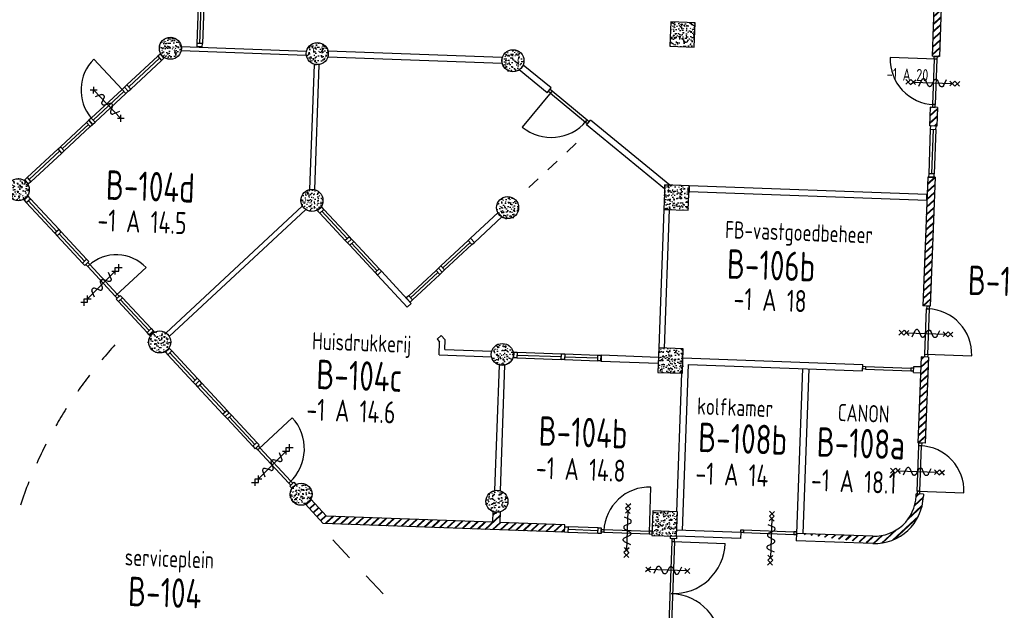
# Model space of a CAD drawing. Header units: millimetres. Extents: x 119024465 to 119292677, y 483022511 to 483148062.
# Tile 105 of 162: x 119176244 to 119196352, y 483064246 to 483076301. Entities that reach past the tile are written whole.
import ezdxf
from ezdxf.enums import TextEntityAlignment as Align

# ---------------------------------------------------------------- set-up
doc = ezdxf.new("R2010")
doc.units = ezdxf.units.MM
doc.header["$LTSCALE"] = 100
doc.layers.get('0').update_dxf_attribs({"linetype": 'CONTINUOUS'})
for name, color, linetype in [('AL22----', 2, 'CONTINUOUS'), ('AL22----_ARC', 8, 'CONTINUOUS'), ('AL28----', 4, 'CONTINUOUS'), ('AL28----_ARC', 8, 'CONTINUOUS'), ('AL32----', 6, 'CONTINUOUS'), ('AL37----', 8, 'CONTINUOUS'), ('BT00----_HOTELNRS', 3, 'CONTINUOUS'), ('BT00----_RUIMTENRS', 7, 'CONTINUOUS'), ('BT00----_TEKST', 1, 'CONTINUOUS')]:
    doc.layers.add(name, color=color, linetype=linetype)
doc.styles.get("Standard").update_dxf_attribs({"font": 'ISOCP.SHX'})
pattern_1 = [(42.91200747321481, (119153097.5669324, 483019764.0029071), (-74.89618102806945, 80.56402464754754), []), (42.91200747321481, (119153098.1134465, 483019778.9929479), (-74.89618102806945, 80.56402464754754), [])]

# ---------------------------------------------------------------- blocks, each defined once
blk = doc.blocks.new('KOLOM')
at = {"layer": 'AL28----', "linetype": 'Continuous'}
for p, q in [((0.5, 0.5), (-0.5, 0.5)), ((-0.5, 0.5), (-0.5, -0.5)), ((0.5, -0.5), (0.5, 0.5)), ((-0.5, -0.5), (0.5, -0.5))]:
    blk.add_line(p, q, dxfattribs=at)
blk = doc.blocks.new('500x500')
at = {"layer": 'AL28----_ARC'}
h = blk.add_hatch(dxfattribs=at)
h.set_pattern_fill('AR-CONC', color=256, style=0)
h.set_pattern_definition([(50, (-33377.53515948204, -58251.91549019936), (182.1846689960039, -15.93908553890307), [19.05, -209.55]), (355, (-33377.53515948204, -58251.91549019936), (-35.24282597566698, 191.05664288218), [15.24, -167.64]), (100.451, (-33362.35315948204, -58253.24374019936), (146.9425016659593, 175.1166878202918), [16.19, -178.09]), (46.18420000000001, (-33377.53515948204, -58201.11549019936), (271.0790408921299, -42.04232793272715), [28.575, -314.325]), (96.6356, (-33354.94525948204, -58204.61899019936), (237.4042344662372, 247.4255558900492), [24.285, -267.135]), (351.1840000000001, (-33377.53515948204, -58201.11549019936), (237.4046058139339, 247.4251178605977), [22.86, -251.46]), (21, (-33352.13515948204, -58213.81549019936), (151.6148798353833, -102.2655185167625), [19.05, -209.55]), (326.0000000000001, (-33352.13515948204, -58213.81549019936), (61.80202834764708, 184.1879661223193), [15.24, -167.64]), (71.4514, (-33339.50065948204, -58222.33759019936), (213.4164907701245, 81.92285771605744), [16.19, -178.09]), (37.50000000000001, (-33377.53515948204, -58251.91549019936), (3.088603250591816, 84.55503887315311), [0, -165.608, 0, -170.18, 0, -168.275]), (7.499999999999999, (-33377.53515948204, -58251.91549019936), (66.81966251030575, 100.1805748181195), [0, -97.028, 0, -161.798, 0, -64.135]), (327.5, (-33434.17715948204, -58251.91549019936), (135.5905951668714, -5.72874399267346), [0, -63.5, 0, -198.12, 0, -262.89]), (317.5, (-33459.57715948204, -58251.91549019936), (148.129181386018, 25.42649103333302), [0, -82.55, 0, -131.572, 0, -186.69])])
h.paths.add_polyline_path([(250, 250), (-250, 250), (-250, -250), (250, -250)])
at = {"layer": 'AL28----', "xscale": 500, "yscale": 500, "zscale": 2600}
blk.add_blockref('KOLOM', (0, 0), dxfattribs=at)
blk = doc.blocks.new('KOLOMO')
blk.add_circle((0, 0), 0.5)
blk = doc.blocks.new('Rond-450')
at = {"layer": 'AL28----_ARC'}
h = blk.add_hatch(dxfattribs=at)
h.set_pattern_fill('AR-CONC', color=256, style=0)
h.set_pattern_definition([(49.99999999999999, (-134328.7081146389, -47911.34816545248), (182.184668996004, -15.93908553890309), [19.05, -209.55]), (355, (-134328.7081146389, -47911.34816545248), (-35.24282597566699, 191.05664288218), [15.24, -167.64]), (100.451, (-134313.5261146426, -47912.67641544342), (146.9425016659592, 175.1166878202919), [16.19, -178.09]), (46.18420000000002, (-134328.7081146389, -47860.54816550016), (271.0790408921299, -42.04232793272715), [28.57499999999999, -314.3249999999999]), (96.63559999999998, (-134306.118214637, -47864.05166548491), (237.4042344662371, 247.4255558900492), [24.28499999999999, -267.1349999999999]), (351.1840000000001, (-134328.7081146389, -47860.54816550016), (237.4046058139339, 247.4251178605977), [22.86, -251.46]), (21, (-134303.3081146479, -47873.24816548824), (151.6148798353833, -102.2655185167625), [19.05, -209.55]), (326.0000000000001, (-134303.3081146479, -47873.24816548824), (61.80202834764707, 184.1879661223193), [15.24, -167.64]), (71.4514, (-134290.6736146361, -47881.77026546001), (213.4164907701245, 81.92285771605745), [16.19, -178.09]), (37.50000000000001, (-134328.7081146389, -47911.34816545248), (3.088603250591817, 84.55503887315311), [0, -165.608, 0, -170.18, 0, -168.275]), (7.499999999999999, (-134328.7081146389, -47911.34816545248), (66.81966251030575, 100.1805748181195), [0, -97.02799999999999, 0, -161.798, 0, -64.135]), (327.5, (-134385.3501146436, -47911.34816545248), (135.5905951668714, -5.728743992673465), [0, -63.5, 0, -198.12, 0, -262.89]), (317.5, (-134410.7501146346, -47911.34816545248), (148.129181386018, 25.42649103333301), [0, -82.55, 0, -131.572, 0, -186.69])])
edge = h.paths.add_edge_path()
edge.add_ellipse((0, 0), major_axis=(-159.0990257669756, 159.0990257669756), ratio=0.9999999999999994, start_angle=0, end_angle=360)
at = {"layer": 'AL28----', "xscale": 450.0000000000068, "yscale": 450.0000000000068, "rotation": 359.8349999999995}
blk.add_blockref('KOLOMO', (0, 0), dxfattribs=at)
blk = doc.blocks.new('114-31d')
at = {"color": 0, "linetype": 'Continuous'}
for p, q in [((-49.99999994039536, 550.0000000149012), (50.00000011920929, 450.0000000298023)), ((50.00000005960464, 550.0000000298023), (-49.99999988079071, 450.0000000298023)), ((-49.99999988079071, 450), (50.00000017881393, 350)), ((50.00000017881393, 450.0000000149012), (-49.99999988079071, 350)), ((-75.22076374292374, 278.9749931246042), (52.90113961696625, 224.7435648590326)), ((5.960464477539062e-08, 400.0000000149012), (5.960464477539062e-08, -399.9999999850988)), ((-53.78419476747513, 99.46940441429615), (53.34266722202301, 150.8047561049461)), ((-53.34266710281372, 25.53059563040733), (53.34266722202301, -25.53059560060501)), ((-53.34266710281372, -150.2564351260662), (52.90113961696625, -99.4694043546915)), ((-53.78419470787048, -224.195243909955), (74.77923625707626, -278.9116318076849)), ((-49.99999988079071, -349.9999998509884), (50.00000023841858, -449.9999998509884)), ((50.00000023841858, -349.9999998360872), (-49.99999982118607, -449.9999998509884)), ((-49.99999988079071, -449.9999998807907), (50.00000017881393, -549.9999998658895)), ((50.00000023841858, -449.9999998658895), (-49.99999976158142, -549.9999998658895))]:
    blk.add_line(p, q, dxfattribs=at)
for points in [[(74.77923625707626, 187.6370802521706, 0.1085803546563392), (71.0617071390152, 204.5540473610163, 0.1021137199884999), (60.13457530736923, 219.3489430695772, 0.04519307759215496), (52.90113961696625, 224.7435648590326, 0.02457701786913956)], [(-53.78419476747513, 99.46940441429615, 0.04259042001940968), (-60.57610279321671, 94.34894305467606, 0.1021137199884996), (-71.50323468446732, 79.55404734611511, 0.1085803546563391), (-75.22076374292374, 62.63708026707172, 0.1085803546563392)], [(-75.22076374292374, 62.63708026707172, 0.1085803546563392), (-71.50323468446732, 45.72011315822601, 0.1021137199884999), (-60.57610279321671, 30.92521744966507, 0.04519307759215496), (-53.34266710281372, 25.53059563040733, 0.02457701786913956)], [(53.34266722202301, 150.8047561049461, 0.04259042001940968), (60.13457530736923, 155.9252174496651, 0.1021137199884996), (71.0617071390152, 170.7201131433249, 0.1085803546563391), (74.77923625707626, 187.6370802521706, 0.1085803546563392)], [(-75.22076374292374, -187.3629197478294, -0.1085803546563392), (-71.50323462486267, -170.4459526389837, -0.1021137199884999), (-60.57610285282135, -155.6510569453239, -0.04519307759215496), (-53.34266710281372, -150.2564351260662, -0.02457701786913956)], [(-53.78419470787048, -224.195243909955, -0.04259042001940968), (-60.57610279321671, -219.0747825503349, -0.1021137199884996), (-71.50323462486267, -204.279886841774, -0.1085803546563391), (-75.22076374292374, -187.3629197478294, -0.1085803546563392)], [(74.77923625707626, -62.36291974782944, -0.1085803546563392), (71.06170719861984, -79.27988685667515, -0.1021137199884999), (60.13457530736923, -94.07478253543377, -0.04519307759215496), (52.90113961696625, -99.4694043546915, -0.02457701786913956)], [(53.34266722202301, -25.53059560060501, -0.04259042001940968), (60.13457530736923, -30.65105694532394, -0.1021137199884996), (71.0617071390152, -45.44595263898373, -0.1085803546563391), (74.77923625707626, -62.36291974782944, -0.1085803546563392)]]:
    blk.add_lwpolyline(points, format="xyb", dxfattribs=at)
blk = doc.blocks.new('114-31b')
at = {"color": 0, "linetype": 'Continuous'}
for p, q in [((-49.99999994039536, 449.9999999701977), (50.00000011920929, 349.9999999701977)), ((50.00000005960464, 449.9999999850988), (-49.99999994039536, 349.9999999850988)), ((-75.22076380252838, 278.9749930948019), (52.90113949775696, 224.7435648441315)), ((0, 399.9999999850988), (5.960464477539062e-08, -400)), ((-53.78419476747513, 99.46940438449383), (53.34266716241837, 150.804756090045)), ((-53.34266716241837, 25.53059560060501), (53.34266716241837, -25.53059561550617)), ((-53.34266716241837, -150.2564351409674), (52.9011395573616, -99.46940438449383)), ((-53.78419476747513, -224.1952439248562), (74.77923619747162, -278.9116318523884)), ((-49.99999988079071, -349.9999998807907), (50.00000017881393, -449.9999998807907)), ((50.00000011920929, -349.9999998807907), (-49.99999988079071, -449.9999998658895))]:
    blk.add_line(p, q, dxfattribs=at)
for points in [[(74.77923613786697, 187.6370802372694, 0.1085803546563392), (71.06170707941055, 204.554047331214, 0.1021137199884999), (60.13457524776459, 219.3489430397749, 0.04519307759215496), (52.90113949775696, 224.7435648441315, 0.02457701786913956)], [(-53.78419476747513, 99.46940438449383, 0.04259042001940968), (-60.57610285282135, 94.34894302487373, 0.1021137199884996), (-71.50323468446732, 79.55404733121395, 0.1085803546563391), (-75.22076380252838, 62.6370802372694, 0.1085803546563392)], [(-75.22076380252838, 62.6370802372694, 0.1085803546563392), (-71.50323474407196, 45.72011312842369, 0.1021137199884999), (-60.57610285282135, 30.92521743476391, 0.04519307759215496), (-53.34266716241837, 25.53059560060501, 0.02457701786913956)], [(53.34266716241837, 150.804756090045, 0.04259042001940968), (60.13457524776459, 155.9252174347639, 0.1021137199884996), (71.06170707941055, 170.7201131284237, 0.1085803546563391), (74.77923613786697, 187.6370802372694, 0.1085803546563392)], [(-75.22076380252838, -187.3629197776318, -0.1085803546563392), (-71.50323468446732, -170.4459526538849, -0.1021137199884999), (-60.57610285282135, -155.6510569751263, -0.04519307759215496), (-53.34266716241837, -150.2564351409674, -0.02457701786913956)], [(-53.78419476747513, -224.1952439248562, -0.04259042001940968), (-60.57610285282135, -219.0747825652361, -0.1021137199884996), (-71.50323474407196, -204.2798868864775, -0.1085803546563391), (-75.22076380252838, -187.3629197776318, -0.1085803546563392)], [(74.77923619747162, -62.3629197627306, -0.1085803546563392), (71.0617071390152, -79.27988687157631, -0.1021137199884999), (60.13457524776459, -94.07478255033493, -0.04519307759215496), (52.9011395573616, -99.46940438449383, -0.02457701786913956)], [(53.34266716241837, -25.53059561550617, -0.04259042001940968), (60.13457524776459, -30.65105697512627, -0.1021137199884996), (71.06170707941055, -45.44595265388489, -0.1085803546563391), (74.77923619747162, -62.3629197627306, -0.1085803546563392)]]:
    blk.add_lwpolyline(points, format="xyb", dxfattribs=at)

msp = doc.modelspace()

# ---------------------------------------------------------------- hatches: boundary and pattern name
at = {"layer": 'AL22----_ARC'}
h = msp.add_hatch(dxfattribs=at)
h.set_pattern_fill('SCHOON', color=256, scale=2, angle=-2.087992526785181, style=0, pattern_type=2)
h.set_pattern_definition(pattern_1)
h.paths.add_polyline_path([(119195110.9964892, 483077863.2945377), (119194961.0960815, 483077868.7596794), (119194876.5321207, 483075549.3007044), (119195026.4325283, 483075543.8355627)])
h = msp.add_hatch(dxfattribs=at)
h.set_pattern_fill('SCHOON', color=256, scale=2, angle=-2.087992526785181, style=0, pattern_type=2)
h.set_pattern_definition(pattern_1)
h.paths.add_polyline_path([(119194974.8415897, 483074128.7757141), (119194824.941182, 483074134.2408559), (119194838.8226422, 483074514.9878914), (119194988.7230499, 483074509.5227497)])
h = msp.add_hatch(dxfattribs=at)
h.set_pattern_fill('SCHOON', color=256, scale=2, angle=-2.087992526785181, style=0, pattern_type=2)
h.set_pattern_definition(pattern_1)
h.paths.add_polyline_path([(119194936.7677684, 483073084.4695405), (119194786.8673607, 483073089.9346823), (119194690.9359049, 483070458.6828594), (119194840.8363126, 483070453.2177175)])
h = msp.add_hatch(dxfattribs=at)
h.set_pattern_fill('SCHOON', color=256, scale=2, angle=-2.087992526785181, style=0, pattern_type=2)
h.set_pattern_definition(pattern_1)
h.paths.add_polyline_path([(119194738.8932008, 483067657.0754462), (119194588.9927931, 483067662.540588), (119194653.044255, 483069419.3733661), (119194802.9446627, 483069413.9082242)])
h = msp.add_hatch(dxfattribs=at)
h.set_pattern_fill('SCHOON', color=256, scale=2, angle=-2.087992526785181, style=0, pattern_type=2)
h.set_pattern_definition(pattern_1)
edge = h.paths.add_edge_path()
edge.add_line((119194701.0015509, 483066617.7659528), (119194551.1011432, 483066623.2310947))
edge.add_line((119194551.1011432, 483066623.2310947), (119194549.4615353, 483066578.25918))
edge.add_line((119194701.0015509, 483066617.7659528), (119194699.3619616, 483066572.794549))
edge.add_arc((119193700.0259571, 483066609.2301093), 850, 267.9119189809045, 357.9120074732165)
edge.add_arc((119193700.0259571, 483066609.2301093), 1000, 267.9120865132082, 357.9120074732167)
edge.add_line((119192109.0932442, 483065816.6683748), (119192103.6281024, 483065666.7679671))
edge.add_line((119192098.6314221, 483065666.9501384), (119192103.6281024, 483065666.7679671))
edge.add_line((119193663.5923358, 483065609.894034), (119192103.6281024, 483065666.767967))
edge.add_line((119193669.0580896, 483065759.7944195), (119192109.0932442, 483065816.6683748))
h = msp.add_hatch(dxfattribs=at)
h.set_pattern_fill('SCHOON', color=256, scale=2, angle=-2.087992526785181, style=0, pattern_type=2)
h.set_pattern_definition(pattern_1)
h.paths.add_polyline_path([(119187372.7712354, 483065839.2478425), (119187378.2363772, 483065989.1482502), (119186049.1194296, 483066037.6058409), (119186057.0572918, 483066255.3291531), (119185907.1568841, 483066260.7942949), (119185899.2190219, 483066043.0709827), (119182512.5351173, 483066166.5443479), (119182191.8570433, 483066511.4900568), (119182081.9970097, 483066409.3589009), (119182444.9791937, 483066018.9076761)])

# ---------------------------------------------------------------- linework, layer by layer
at = {"layer": 'AL22----'}
for p, q in [((119194961.0960815, 483077868.7596794), (119194876.714292, 483075554.2973846)), ((119195110.9964892, 483077863.2945377), (119195026.6146997, 483075548.8322428)), ((119179111.4682233, 483075600.8586609), (119179124.1678339, 483075612.664828)), ((119179111.4682233, 483075600.8586609), (119179189.0879018, 483075517.3650354)), ((119179545.1183758, 483075751.0236393), (119179542.2036335, 483075671.0767552)), ((119179542.2036335, 483075671.0767552), (119182097.6740083, 483075577.9081769)), ((119179545.1183758, 483075751.0236393), (119182100.5887507, 483075657.8550603)), ((119179859.8579524, 483075749.555355), (119179859.4936096, 483075739.5619944)), ((119179973.7822622, 483075745.4018472), (119179859.8579524, 483075749.555355)), ((119179973.4179195, 483075735.4084867), (119179973.7822623, 483075745.4018472)), ((119179189.0879018, 483075517.3650354), (119179201.7875124, 483075529.1712024)), ((119187096.1750589, 483074908.2930356), (119186524.6347938, 483075375.6387205)), ((119195026.6146997, 483075548.8322428), (119194876.714292, 483075554.2973846)), ((119187017.04855, 483074811.5252953), (119186445.5082849, 483075278.8709801)), ((119187017.04855, 483074811.5252953), (119187096.175059, 483074908.2930357)), ((119194838.8226422, 483074514.9878914), (119194824.941182, 483074134.2408559)), ((119194988.7230499, 483074509.5227497), (119194838.8226422, 483074514.9878914)), ((119194988.7230499, 483074509.5227497), (119194974.8415897, 483074128.7757141)), ((119187822.2968038, 483074153.0777292), (119187901.4233127, 483074249.8454695)), ((119189520.7975153, 483072925.6910895), (119187901.4233127, 483074249.8454695)), ((119189414.5972733, 483072851.0614083), (119187822.2968037, 483074153.0777292)), ((119194974.8415897, 483074128.7757141), (119194824.941182, 483074134.2408559)), ((119187416.7895251, 483073597.2878302), (119187611.1610953, 483073777.9849636)), ((119187028.0463846, 483073235.8935633), (119187222.4179549, 483073416.5906968)), ((119186639.3032442, 483072874.4992965), (119186833.6748144, 483073055.19643)), ((119194786.8673607, 483073089.9346823), (119194690.9359049, 483070458.6828594)), ((119194936.7677684, 483073084.4695405), (119194786.8673607, 483073089.9346823)), ((119194936.7677684, 483073084.4695405), (119194840.8363126, 483070453.2177175)), ((119189414.5972733, 483072851.0614083), (119189417.4555228, 483072929.458782)), ((119189417.4555228, 483072929.458782), (119189520.7975153, 483072925.6910895)), ((119179234.5327748, 483069912.9177634), (119182012.2636638, 483072495.2296132)), ((119179302.6202121, 483069839.677741), (119182080.3511011, 483072421.9895908)), ((119182329.3560978, 483072400.882444), (119182317.5499307, 483072413.5820547)), ((119182329.3560978, 483072400.882444), (119182412.8497233, 483072478.5021226)), ((119182412.8497233, 483072478.5021226), (119182401.0435562, 483072491.2017332)), ((119194840.8363126, 483070453.2177175), (119194690.9359049, 483070458.6828594)), ((119178890.1188508, 483069869.2222357), (119178973.6124764, 483069946.8419143)), ((119178973.6124764, 483069946.8419143), (119178997.3339452, 483069921.3252996)), ((119178890.1188509, 483069869.2222358), (119178913.8403196, 483069843.7056211)), ((119184767.7588079, 483069777.9511628), (119184851.2524334, 483069855.5708414)), ((119184767.7588079, 483069777.9511628), (119184818.5871648, 483069723.2763189)), ((119184934.2319139, 483069766.3118055), (119184851.2524334, 483069855.5708414)), ((119184926.9956955, 483069567.8335007), (119184934.2319139, 483069766.3118055)), ((119179222.0451079, 483069512.1771263), (119179305.5387334, 483069589.7968049)), ((119179305.5387334, 483069589.7968049), (119179293.7325663, 483069602.4964155)), ((119184808.9178778, 483069458.0626951), (119184818.5871648, 483069723.2763189)), ((119184926.9956955, 483069567.8335007), (119185883.6997851, 483069532.9535177)), ((119179222.0451079, 483069512.1771263), (119179210.2389408, 483069524.876737)), ((119184808.9178778, 483069458.0626951), (119185879.5462774, 483069419.0292079)), ((119186331.9060199, 483069402.5368569), (119186314.5778184, 483069403.1686169)), ((119186336.0595277, 483069516.4611667), (119186318.7313261, 483069517.0929267)), ((119186336.0595277, 483069516.4611667), (119186331.9060199, 483069402.5368569)), ((119188115.5022662, 483069331.505657), (119188120.0929853, 483069457.4219995)), ((119188120.0929853, 483069457.4219995), (119189289.3161646, 483069414.7938897)), ((119189788.9841902, 483069396.5767504), (119193462.8746909, 483069262.6322677)), ((119194653.044255, 483069419.3733661), (119194588.9927931, 483067662.540588)), ((119194802.9446627, 483069413.9082242), (119194653.044255, 483069419.3733661)), ((119194802.9446627, 483069413.9082242), (119194738.8932008, 483067657.0754462)), ((119186034.2463513, 483069252.6220507), (119185940.8041062, 483066689.6454379)), ((119186148.1706612, 483069248.4685429), (119186034.2463513, 483069252.6220506)), ((119186148.1706612, 483069248.4685429), (119186054.7284161, 483066685.4919301)), ((119188115.5022662, 483069331.505657), (119189284.7254455, 483069288.8775473)), ((119189898.317781, 483069266.5069001), (119189774.7691419, 483065877.7583504)), ((119189898.317781, 483069266.5069001), (119193458.2839718, 483069136.7159252)), ((119192231.7674606, 483069181.4328593), (119192109.0932442, 483065816.6683748)), ((119192357.6838031, 483069176.8421403), (119192235.0095867, 483065812.0776557)), ((119193458.2839718, 483069136.7159252), (119193462.8746909, 483069262.6322677)), ((119194497.5934652, 483069098.8242754), (119194502.1841843, 483069224.7406178)), ((119194502.1841843, 483069224.7406178), (119194645.7573993, 483069219.5061558)), ((119189662.481215, 483066256.1554834), (119189765.5882284, 483069084.2217776)), ((119194497.5934651, 483069098.8242754), (119194641.1666802, 483069093.5898133)), ((119194738.8932008, 483067657.0754462), (119194588.9927931, 483067662.540588)), ((119181758.9564885, 483066783.282432), (119181842.450114, 483066860.9021105)), ((119181758.9564888, 483066783.2824323), (119181802.5456372, 483066736.3946311)), ((119181842.4501144, 483066860.9021108), (119181886.0392628, 483066814.0143096)), ((119186054.7284161, 483066685.4919301), (119185940.8041062, 483066689.6454379)), ((119194549.4616007, 483066578.2609723), (119194551.1011432, 483066623.2310946)), ((119194701.0015509, 483066617.7659528), (119194551.1011432, 483066623.2310947)), ((119194701.0015509, 483066617.7659528), (119194699.3619616, 483066572.794549)), ((119182081.9970097, 483066409.3589009), (119182191.8570433, 483066511.4900568)), ((119182081.9970097, 483066409.3589009), (119182444.9791937, 483066018.9076761)), ((119182191.8570433, 483066511.4900568), (119182512.5351173, 483066166.5443479)), ((119185899.2190219, 483066043.0709827), (119182512.5351173, 483066166.5443479)), ((119185907.1568841, 483066260.7942949), (119185899.2190219, 483066043.0709827)), ((119185907.1568841, 483066260.7942949), (119186057.0572918, 483066255.3291531)), ((119186057.0572918, 483066255.3291531), (119186049.1194296, 483066037.6058409)), ((119187372.7712354, 483065839.2478425), (119182444.9791937, 483066018.9076761)), ((119187378.2363772, 483065989.1482502), (119186049.1194296, 483066037.6058409)), ((119187372.7712354, 483065839.2478425), (119187378.2363772, 483065989.1482502)), ((119189530.3377704, 483065760.5862347), (119189528.4614051, 483065709.120428)), ((119189656.2541129, 483065755.9955156), (119189654.3777475, 483065704.5297089)), ((119190964.385004, 483065708.3030449), (119189656.2541129, 483065755.9955156)), ((119190968.9757231, 483065834.2193873), (119189660.844832, 483065881.9118581)), ((119190968.9757231, 483065834.2193873), (119190964.385004, 483065708.3030449)), ((119192109.0932442, 483065816.6683748), (119192103.6281024, 483065666.767967)), ((119193669.0580896, 483065759.7944195), (119192109.0932442, 483065816.6683748)), ((119189654.3777475, 483065704.5297089), (119189528.4614051, 483065709.120428)), ((119193663.5923358, 483065609.894034), (119192103.6281024, 483065666.767967))]:
    msp.add_line(p, q, dxfattribs=at)
for points in [[(119182536.2444415, 483075544.9072678), (119186095.8565432, 483075415.1292023), (119186100.010051, 483075529.0535121), (119182540.3979493, 483075658.8315777)], [(119189912.9700407, 483072797.3173327), (119194767.1226569, 483072620.3422808), (119194771.2761647, 483072734.2665906), (119189917.1235484, 483072911.2416425)], [(119186092.0058108, 483072279.4228209), (119186014.3861279, 483072362.9164424), (119185451.3035253, 483071840.0237499), (119185528.9232082, 483071756.5301285)], [(119189296.1293747, 483069601.6697313), (119189410.0536846, 483069597.5162235), (119189513.1626933, 483072425.6372486), (119189399.2383835, 483072429.7907563)], [(119183632.0510783, 483071167.036482), (119183548.5574528, 483071089.4168034), (119184158.1581303, 483070433.683983), (119184241.6517559, 483070511.3036615)]]:
    msp.add_lwpolyline(points, close=True, dxfattribs=at)
for points in [[(119182169.328343, 483072838.4786614), (119182262.2357537, 483075386.7855921)], [(119182269.2619481, 483072834.8352336), (119182362.1693588, 483075383.1421642)]]:
    msp.add_lwpolyline(points, dxfattribs=at)
for radius, start in [(1000, 267.9120865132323), (850, 267.9119189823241)]:
    msp.add_arc((119193700.0259571, 483066609.2301093), radius, start, 357.9120074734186, dxfattribs=at)
at = {"layer": 'AL32----'}
for p, q in [((119179889.479021, 483076562.0155649), (119179862.2990491, 483075816.5108705)), ((119179946.4411759, 483076559.938811), (119179919.261204, 483075814.4341166)), ((119180003.4033308, 483076557.8620571), (119179976.2233589, 483075812.3573627)), ((119179862.2990491, 483075816.5108705), (119179859.8579524, 483075749.555355)), ((119179976.2233589, 483075812.3573627), (119179862.2990491, 483075816.5108705)), ((119179973.7822623, 483075745.4018472), (119179976.2233589, 483075812.3573627)), ((119179111.4682233, 483075600.8586609), (119179062.3974083, 483075555.240078)), ((119179189.0879018, 483075517.3650354), (119179111.4682233, 483075600.8586609)), ((119179859.8579524, 483075749.555355), (119179973.7822623, 483075745.4018472)), ((119178334.8235759, 483074878.8525502), (119177758.7503539, 483075498.8610417)), ((119179062.3974083, 483075555.240078), (119178432.9652059, 483074970.0897161)), ((119179101.2072476, 483075513.4932652), (119178471.7750452, 483074928.3429034)), ((119179140.0170868, 483075471.7464525), (119178510.5848844, 483074886.5960906)), ((119179062.3974083, 483075555.240078), (119179140.0170868, 483075471.7464525)), ((119179140.0170868, 483075471.7464525), (119179189.0879018, 483075517.3650354)), ((119194948.1170834, 483075495.6569412), (119194020.7332278, 483075529.4679517)), ((119194920.1356739, 483075496.677101), (119194886.3246635, 483074569.2932455)), ((119194920.1356739, 483075496.677101), (119194922.1759935, 483075552.6399199)), ((119194976.0984928, 483075494.6367814), (119194920.1356739, 483075496.677101)), ((119194922.1759935, 483075552.6399199), (119194978.1388124, 483075550.5996003)), ((119194976.0984928, 483075494.6367814), (119194942.2874824, 483074567.2529259)), ((119194978.1388124, 483075550.5996003), (119194976.0984928, 483075494.6367814)), ((119178334.8235759, 483074878.8525502), (119177705.3913735, 483074293.7021883)), ((119178373.6334152, 483074837.1057374), (119177744.2012128, 483074251.9553756)), ((119178412.4432544, 483074795.3589247), (119177783.0110521, 483074210.2085628)), ((119178383.8943909, 483074924.4711332), (119178334.8235759, 483074878.8525502)), ((119178334.8235759, 483074878.8525502), (119178412.4432544, 483074795.3589247)), ((119178432.9652059, 483074970.0897161), (119178383.8943909, 483074924.4711331)), ((119178461.5140695, 483074840.9775077), (119178383.8943909, 483074924.4711332)), ((119178383.8943909, 483074924.4711331), (119178461.5140694, 483074840.9775077)), ((119178412.4432544, 483074795.3589247), (119178461.5140695, 483074840.9775077)), ((119178510.5848844, 483074886.5960906), (119178432.9652059, 483074970.0897161)), ((119178461.5140694, 483074840.9775077), (119178510.5848844, 483074886.5960906)), ((119187100.00419, 483074825.329963), (119186508.2355039, 483074110.4916441)), ((119187039.0123053, 483074839.4717447), (119187074.7224846, 483074882.6085398)), ((119187082.1491003, 483074803.7615653), (119187039.0123053, 483074839.4717447)), ((119187074.7224846, 483074882.6085398), (119187117.8592797, 483074846.8983605)), ((119187117.8592797, 483074846.8983605), (119187082.1491003, 483074803.7615653)), ((119187082.1491003, 483074803.7615653), (119187796.9874193, 483074211.9928792)), ((119187117.8592797, 483074846.8983605), (119187832.6975985, 483074255.1296743)), ((119194886.3246635, 483074569.2932455), (119194884.2843439, 483074513.3304265)), ((119194884.2843439, 483074513.3304265), (119194940.2471628, 483074511.290107)), ((119194942.2874824, 483074567.2529259), (119194886.3246635, 483074569.2932455)), ((119194940.2471628, 483074511.290107), (119194942.2874824, 483074567.2529259)), ((119177607.2497435, 483074202.4650224), (119177075.9591711, 483073708.5518264)), ((119177705.3913735, 483074293.7021883), (119177656.3205585, 483074248.0836053)), ((119177656.3205585, 483074248.0836053), (119177733.940237, 483074164.5899798)), ((119177783.0110521, 483074210.2085628), (119177705.3913735, 483074293.7021883)), ((119177733.940237, 483074164.5899798), (119177783.0110521, 483074210.2085628)), ((119187832.6975985, 483074255.1296743), (119187796.9874193, 483074211.9928792)), ((119187796.9874193, 483074211.9928792), (119187840.1242143, 483074176.2826999)), ((119187875.8343937, 483074219.4194949), (119187832.6975985, 483074255.1296743)), ((119187840.1242143, 483074176.2826999), (119187875.8343937, 483074219.4194949)), ((119177114.7690104, 483073666.8050137), (119177646.0595828, 483074160.7182097)), ((119177153.5788497, 483073625.0582008), (119177684.869422, 483074118.9713967)), ((119194840.4881343, 483074066.6295235), (119194807.2965064, 483073156.2343807)), ((119194842.9292309, 483074133.5850388), (119194840.4881343, 483074066.6295235)), ((119194840.4881343, 483074066.6295235), (119194954.4124441, 483074062.4760156)), ((119194956.8535408, 483074129.4315311), (119194842.9292309, 483074133.5850388)), ((119194897.4502892, 483074064.5527695), (119194864.2586613, 483073154.1576269)), ((119194954.4124441, 483074062.4760156), (119194921.2208162, 483073152.080873)), ((119194954.4124441, 483074062.4760156), (119194956.8535408, 483074129.4315311)), ((119176397.4561538, 483073077.7828816), (119177026.8883561, 483073662.9332434)), ((119176436.265993, 483073036.0360688), (119177065.6981954, 483073621.1864306)), ((119176475.0758323, 483072994.289256), (119177104.5080346, 483073579.4396179)), ((119177026.8883561, 483073662.9332434), (119177075.9591711, 483073708.5518264)), ((119177104.5080346, 483073579.4396179), (119177026.8883561, 483073662.9332434)), ((119177075.9591711, 483073708.5518264), (119177153.5788497, 483073625.0582008)), ((119177153.5788497, 483073625.0582008), (119177104.5080346, 483073579.4396179)), ((119176348.3853387, 483073032.1642985), (119176335.6857281, 483073020.3581316)), ((119176348.3853388, 483073032.1642985), (119176397.4561538, 483073077.7828816)), ((119176348.3853387, 483073032.1642985), (119176426.0050173, 483072948.670673)), ((119176426.0050173, 483072948.670673), (119176348.3853388, 483073032.1642985)), ((119176397.4561538, 483073077.7828816), (119176475.0758323, 483072994.289256)), ((119176475.0758323, 483072994.289256), (119176426.0050173, 483072948.670673)), ((119194807.2965064, 483073156.2343807), (119194804.8554097, 483073089.2788653)), ((119194804.8554097, 483073089.2788653), (119194918.7797195, 483073085.1253575)), ((119194921.2208162, 483073152.080873), (119194807.2965064, 483073156.2343807)), ((119194918.7797195, 483073085.1253575), (119194921.2208162, 483073152.080873)), ((119176426.0050173, 483072948.670673), (119176413.3054067, 483072936.864506)), ((119176333.3397902, 483072619.4881163), (119176321.5336232, 483072632.1877269)), ((119176333.3397902, 483072619.4881163), (119176416.8334158, 483072697.1077948)), ((119176416.8334158, 483072697.1077948), (119176333.3397902, 483072619.4881163)), ((119176333.3397902, 483072619.4881163), (119176378.9583732, 483072570.4173012)), ((119176378.9583732, 483072570.4173012), (119176462.4519988, 483072648.0369797)), ((119176378.9583732, 483072570.4173012), (119176964.1087351, 483071940.9850988)), ((119176416.8334158, 483072697.1077948), (119176405.0272487, 483072709.8074054)), ((119176462.4519988, 483072648.0369797), (119176416.8334158, 483072697.1077948)), ((119176420.705186, 483072609.2271405), (119177005.8555478, 483071979.7949381)), ((119176462.4519988, 483072648.0369797), (119177047.6023606, 483072018.6047774)), ((119182412.8497233, 483072478.5021226), (119182329.3560978, 483072400.882444)), ((119182329.3560978, 483072400.882444), (119182374.9746807, 483072351.8116291)), ((119182374.9746807, 483072351.8116291), (119182458.4683063, 483072429.4313076)), ((119182458.4683063, 483072429.4313076), (119182412.8497233, 483072478.5021226)), ((119182416.7214935, 483072390.6214682), (119182935.0850051, 483071833.0302781)), ((119182458.4683063, 483072429.4313076), (119182976.8318179, 483071871.8401173)), ((119182374.9746807, 483072351.8116291), (119182893.3381923, 483071794.2204388)), ((119177047.6023606, 483072018.6047774), (119176964.1087351, 483071940.9850988)), ((119177047.6023606, 483072018.6047773), (119176964.1087351, 483071940.9850987)), ((119177009.7273181, 483071891.9142839), (119177093.2209436, 483071969.5339624)), ((119177009.7273181, 483071891.9142838), (119177093.2209436, 483071969.5339623)), ((119177093.2209436, 483071969.5339624), (119177047.6023606, 483072018.6047774)), ((119177093.2209436, 483071969.5339623), (119177047.6023606, 483072018.6047773)), ((119177093.2209436, 483071969.5339623), (119177611.5844552, 483071411.9427721)), ((119176964.1087351, 483071940.9850988), (119177009.7273181, 483071891.9142839)), ((119176964.1087351, 483071940.9850987), (119177009.7273181, 483071891.9142838)), ((119177009.7273181, 483071891.9142838), (119177528.0908297, 483071334.3230935)), ((119177051.4741308, 483071930.7241231), (119177569.8376424, 483071373.1329328)), ((119182976.8318179, 483071871.8401173), (119182893.3381923, 483071794.2204388)), ((119182893.3381923, 483071794.2204388), (119182938.9567753, 483071745.1496238)), ((119182938.9567753, 483071745.1496238), (119183022.4504008, 483071822.7693023)), ((119183022.4504008, 483071822.7693022), (119182938.9567753, 483071745.1496237)), ((119183022.4504008, 483071822.7693023), (119182976.8318179, 483071871.8401173)), ((119182984.5753582, 483071696.0788087), (119183068.0689838, 483071773.6984872)), ((119183068.0689838, 483071773.6984872), (119183022.4504008, 483071822.7693022)), ((119183068.0689838, 483071773.6984872), (119183586.4324954, 483071216.107297)), ((119184844.6415497, 483071276.0416236), (119185402.2327127, 483071794.4051645)), ((119185451.3035253, 483071840.0237501), (119185402.2327127, 483071794.4051645)), ((119185402.2327127, 483071794.4051645), (119185479.8523956, 483071710.911543)), ((119185528.9232082, 483071756.5301285), (119185451.3035253, 483071840.0237501)), ((119185479.8523956, 483071710.911543), (119185528.9232082, 483071756.5301285)), ((119182938.9567753, 483071745.1496237), (119182984.5753582, 483071696.0788087)), ((119182984.5753582, 483071696.0788087), (119183502.9388698, 483071138.4876184)), ((119183026.322171, 483071734.888648), (119183544.6856826, 483071177.2974578)), ((119184883.4513911, 483071234.2948129), (119185441.0425541, 483071752.6583537)), ((119184922.2612326, 483071192.5480022), (119185479.8523956, 483071710.911543)), ((119177611.5844552, 483071411.9427721), (119177528.0908297, 483071334.3230935)), ((119177573.7094126, 483071285.2522786), (119177657.2030382, 483071362.8719571)), ((119177657.2030382, 483071362.8719571), (119177611.5844552, 483071411.9427721)), ((119177528.0908297, 483071334.3230935), (119177573.7094126, 483071285.2522786)), ((119177594.9490272, 483071304.9976438), (119177635.9634402, 483071343.1266082)), ((119177633.0779916, 483071263.9832308), (119177594.9490272, 483071304.9976438)), ((119177674.0924046, 483071302.1121952), (119177633.0779916, 483071263.9832308)), ((119178196.8419649, 483070657.5558383), (119177633.0779916, 483071263.9832308)), ((119177635.9634402, 483071343.1266082), (119177674.0924046, 483071302.1121952)), ((119178237.8563779, 483070695.6848027), (119177674.0924046, 483071302.1121952)), ((119178217.3491714, 483070676.6203205), (119178823.7765639, 483071240.3842939)), ((119183586.4324954, 483071216.107297), (119183502.9388698, 483071138.4876184)), ((119183548.5574528, 483071089.4168035), (119183632.0510783, 483071167.036482)), ((119183632.0510783, 483071167.036482), (119183586.4324954, 483071216.107297)), ((119184188.9087615, 483070666.4409115), (119184746.4999245, 483071184.8044525)), ((119184795.5707371, 483071230.4230381), (119184746.4999245, 483071184.8044525)), ((119184746.4999245, 483071184.8044525), (119184824.1196074, 483071101.310831)), ((119184844.6415497, 483071276.0416236), (119184795.5707371, 483071230.4230381)), ((119184873.19042, 483071146.9294165), (119184795.5707371, 483071230.4230381)), ((119184795.5707371, 483071230.4230381), (119184873.19042, 483071146.9294166)), ((119184922.2612326, 483071192.5480022), (119184844.6415497, 483071276.0416236)), ((119184873.19042, 483071146.9294166), (119184922.2612326, 483071192.5480022)), ((119183502.9388698, 483071138.4876184), (119183548.5574528, 483071089.4168035)), ((119184227.7186029, 483070624.6941008), (119184785.3097659, 483071143.0576417)), ((119184266.5284444, 483070582.9472902), (119184824.1196074, 483071101.310831)), ((119184824.1196074, 483071101.310831), (119184873.19042, 483071146.9294165)), ((119178237.8563779, 483070695.6848027), (119178196.8419649, 483070657.5558383)), ((119178196.8419649, 483070657.5558383), (119178234.9709293, 483070616.5414253)), ((119178213.731323, 483070596.7960682), (119178297.2249486, 483070674.4157467)), ((119178259.349906, 483070547.7252531), (119178213.731323, 483070596.7960682)), ((119178234.9709293, 483070616.5414253), (119178275.9853423, 483070654.6703897)), ((119178275.9853423, 483070654.6703897), (119178237.8563779, 483070695.6848027)), ((119178342.8435316, 483070625.3449316), (119178259.349906, 483070547.7252531)), ((119178297.2249486, 483070674.4157467), (119178342.8435316, 483070625.3449316)), ((119178886.2470807, 483069957.10289), (119178301.0967188, 483070586.5350924)), ((119178927.9938934, 483069995.9127293), (119178342.8435316, 483070625.3449316)), ((119184188.9087615, 483070666.4409115), (119184139.8379489, 483070620.822326)), ((119184139.8379489, 483070620.822326), (119184217.4576318, 483070537.3287046)), ((119184266.5284444, 483070582.9472902), (119184188.9087615, 483070666.4409115)), ((119184217.4576318, 483070537.3287046), (119184266.5284444, 483070582.9472902)), ((119178844.5002679, 483069918.2930508), (119178259.349906, 483070547.7252531)), ((119184241.6517559, 483070511.3036616), (119184158.1581303, 483070433.683983)), ((119194731.0341146, 483069472.5671796), (119194764.8451252, 483070399.9510352)), ((119194766.8854448, 483070455.9138541), (119194764.8451252, 483070399.9510352)), ((119194764.8451252, 483070399.9510352), (119194820.8079441, 483070397.9107156)), ((119194822.8482637, 483070453.8735344), (119194766.8854448, 483070455.9138541)), ((119194786.9969334, 483069470.52686), (119194820.8079441, 483070397.9107156)), ((119194820.8079441, 483070397.9107156), (119194822.8482637, 483070453.8735344)), ((119178844.5002679, 483069918.2930508), (119178927.9938934, 483069995.9127293)), ((119178973.6124764, 483069946.8419143), (119178890.1188509, 483069869.2222357)), ((119178927.9938934, 483069995.9127293), (119178973.6124764, 483069946.8419143)), ((119178890.1188509, 483069869.2222357), (119178844.5002679, 483069918.2930508)), ((119179305.5387334, 483069589.7968048), (119179222.0451079, 483069512.1771263)), ((119179351.1573164, 483069540.7259898), (119179305.5387334, 483069589.7968048)), ((119179222.0451079, 483069512.1771263), (119179267.6636908, 483069463.1063113)), ((119179267.6636908, 483069463.1063113), (119179351.1573164, 483069540.7259898)), ((119179267.6636908, 483069463.1063113), (119179786.0272024, 483068905.5151211)), ((119179309.4105036, 483069501.9161506), (119179827.7740152, 483068944.3249604)), ((119179351.1573164, 483069540.7259898), (119179869.5208279, 483068983.1347996)), ((119186331.90602, 483069402.5368597), (119186336.0595283, 483069516.4611695)), ((119186398.8615354, 483069400.0957627), (119186331.90602, 483069402.5368597)), ((119186336.0595283, 483069516.4611695), (119186403.0150438, 483069514.0200726)), ((119186403.0150438, 483069514.0200726), (119186398.8615354, 483069400.0957627)), ((119186398.8615354, 483069400.0957627), (119187304.2599975, 483069367.0863034)), ((119186400.9382896, 483069457.0579176), (119187306.3367517, 483069424.0484583)), ((119186403.0150438, 483069514.0200726), (119187308.4135058, 483069481.0106132)), ((119187304.2599975, 483069367.0863034), (119187308.4135058, 483069481.0106132)), ((119187371.2155129, 483069364.6452064), (119187304.2599975, 483069367.0863034)), ((119187308.4135058, 483069481.0106132), (119187375.3690213, 483069478.5695162)), ((119187375.3690213, 483069478.5695162), (119187371.2155129, 483069364.6452064)), ((119187371.215513, 483069364.6452089), (119188048.7653563, 483069339.9427657)), ((119187373.2922672, 483069421.6073638), (119188050.8421105, 483069396.9049206)), ((119187375.3690213, 483069478.5695162), (119188052.9188646, 483069453.8670755)), ((119188048.7653563, 483069339.9427657), (119188052.9188646, 483069453.8670755)), ((119188052.9188646, 483069453.8670755), (119188119.87438, 483069451.4259785)), ((119188119.87438, 483069451.4259785), (119188115.7208717, 483069337.5016687)), ((119194728.993795, 483069416.6043608), (119194731.0341146, 483069472.5671796)), ((119194784.9566138, 483069414.5640411), (119194728.993795, 483069416.6043608)), ((119194731.0341146, 483069472.5671796), (119194786.9969334, 483069470.52686)), ((119194759.015524, 483069471.5470198), (119195686.3993796, 483069437.7360092)), ((119194786.9969334, 483069470.52686), (119194784.9566138, 483069414.5640411)), ((119188115.7208717, 483069337.5016687), (119188048.7653563, 483069339.9427657)), ((119193459.5591716, 483069171.6926875), (119193461.5994915, 483069227.6555064)), ((119193515.5219905, 483069169.6523675), (119193459.5591716, 483069171.6926875)), ((119193461.5994915, 483069227.6555064), (119193517.5623104, 483069225.6151865)), ((119193517.5623104, 483069225.6151865), (119193515.5219905, 483069169.6523675)), ((119193515.5219905, 483069169.6523675), (119194442.9058458, 483069135.8413513)), ((119193517.5623104, 483069225.6151865), (119194444.9461658, 483069191.8041701)), ((119194444.9461658, 483069191.8041701), (119194442.9058458, 483069135.8413513)), ((119194500.9089846, 483069189.7638502), (119194444.9461658, 483069191.8041701)), ((119194498.8686647, 483069133.8010314), (119194500.9089846, 483069189.7638502)), ((119179869.5208279, 483068983.1347996), (119179786.0272024, 483068905.5151211)), ((119179915.1394109, 483068934.0639846), (119179869.5208279, 483068983.1347996)), ((119194442.9058458, 483069135.8413513), (119194498.8686647, 483069133.8010314)), ((119179786.0272024, 483068905.5151211), (119179831.6457854, 483068856.4443061)), ((119179831.6457854, 483068856.4443061), (119179915.1394109, 483068934.0639846)), ((119179915.1394109, 483068934.0639846), (119179831.6457854, 483068856.444306)), ((119179831.6457854, 483068856.444306), (119179877.2643684, 483068807.373491)), ((119179877.2643684, 483068807.373491), (119179960.7579939, 483068884.9931695)), ((119179877.2643684, 483068807.373491), (119180395.6278799, 483068249.7823008)), ((119179960.7579939, 483068884.9931695), (119179915.1394109, 483068934.0639846)), ((119179919.0111811, 483068846.1833303), (119180437.3746927, 483068288.5921401)), ((119179960.7579939, 483068884.9931695), (119180479.1215055, 483068327.4019793)), ((119180479.1215055, 483068327.4019793), (119180395.6278799, 483068249.7823008)), ((119180395.6278799, 483068249.7823008), (119180441.2464629, 483068200.7114859)), ((119180441.2464629, 483068200.7114859), (119180524.7400885, 483068278.3311644)), ((119180524.7400884, 483068278.3311644), (119180441.2464629, 483068200.7114859)), ((119180441.2464629, 483068200.7114859), (119180486.8650459, 483068151.6406709)), ((119180524.7400885, 483068278.3311644), (119180479.1215055, 483068327.4019793)), ((119180486.8650459, 483068151.6406709), (119180570.3586714, 483068229.2603494)), ((119180486.8650459, 483068151.6406709), (119181005.2285575, 483067594.0494807)), ((119180570.3586714, 483068229.2603494), (119180524.7400884, 483068278.3311644)), ((119180528.6118587, 483068190.4505101), (119181046.9753702, 483067632.8593199)), ((119180570.3586714, 483068229.2603494), (119181088.722183, 483067671.6691592)), ((119181130.7229185, 483067542.7740927), (119181810.3903204, 483068174.6255173)), ((119181088.722183, 483067671.6691592), (119181005.2285575, 483067594.0494807)), ((119181005.2285575, 483067594.0494807), (119181050.8471405, 483067544.9786656)), ((119181050.8471405, 483067544.9786656), (119181134.340766, 483067622.5983441)), ((119181072.0867472, 483067564.7240223), (119181113.1011593, 483067602.8529876)), ((119181110.2157124, 483067523.7096101), (119181072.0867472, 483067564.7240223)), ((119181134.340766, 483067622.5983441), (119181088.722183, 483067671.6691592)), ((119181151.2301246, 483067561.8385754), (119181110.2157124, 483067523.7096101)), ((119181113.1011593, 483067602.8529876), (119181151.2301246, 483067561.8385754)), ((119181783.0815492, 483066882.1711735), (119181151.2301246, 483067561.8385754)), ((119194573.1281839, 483066678.4652278), (119194606.9391945, 483067605.8490834)), ((119194606.9391945, 483067605.8490834), (119194608.9795141, 483067661.8119022)), ((119194662.9020134, 483067603.8087638), (119194606.9391945, 483067605.8490834)), ((119194608.9795141, 483067661.8119022), (119194664.942333, 483067659.7715826)), ((119194629.0910028, 483066676.4249082), (119194662.9020134, 483067603.8087638)), ((119194664.942333, 483067659.7715826), (119194662.9020134, 483067603.8087638)), ((119181742.0671371, 483066844.0422082), (119181110.2157124, 483067523.7096101)), ((119181783.0815492, 483066882.1711735), (119181742.0671371, 483066844.0422082)), ((119181742.0671371, 483066844.0422082), (119181780.1961024, 483066803.027796)), ((119181780.1961024, 483066803.027796), (119181821.2105145, 483066841.1567613)), ((119181821.2105145, 483066841.1567613), (119181783.0815492, 483066882.1711735)), ((119189102.7000221, 483065833.215126, 7.450580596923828e-09), (119189136.5110302, 483066760.5989817, 7.450580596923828e-09)), ((119194573.1281839, 483066678.4652278), (119194571.0878643, 483066622.5024089)), ((119194571.0878643, 483066622.5024089), (119194627.0506831, 483066620.4620893)), ((119194629.0910028, 483066676.4249082), (119194573.1281839, 483066678.4652278)), ((119194601.1095933, 483066677.445068), (119195528.4934489, 483066643.6340574)), ((119194627.0506831, 483066620.4620893), (119194629.0910028, 483066676.4249082)), ((119187372.7712354, 483065839.2478425), (119187376.9247437, 483065953.1721523)), ((119187376.9247437, 483065953.1721523), (119187443.8802592, 483065950.7310554)), ((119187443.8802592, 483065950.7310554), (119187439.7267509, 483065836.8067455)), ((119188054.4745864, 483065928.4697081), (119187443.8802592, 483065950.7310554)), ((119188050.3210781, 483065814.5453983), (119188054.4745864, 483065928.4697081)), ((119188054.4745864, 483065928.4697081), (119188121.4301018, 483065926.0286112)), ((119188121.4301018, 483065926.0286112), (119188117.2765935, 483065812.1043013)), ((119187439.7267509, 483065836.8067455), (119187372.7712354, 483065839.2478425)), ((119188050.3210781, 483065814.5453983), (119187439.7267509, 483065836.8067455)), ((119188052.3978322, 483065871.5075532), (119187441.803505, 483065893.7689005)), ((119188117.2765935, 483065812.1043013), (119188050.3210781, 483065814.5453983)), ((119188118.3331878, 483065841.0850443, 7.450580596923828e-09), (119188120.3735073, 483065897.0478631, 7.450580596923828e-09)), ((119188174.2960067, 483065839.0447248, 7.450580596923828e-09), (119188118.3331878, 483065841.0850443, 7.450580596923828e-09)), ((119188120.3735073, 483065897.0478631, 7.450580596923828e-09), (119188176.3363261, 483065895.0075437, 7.450580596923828e-09)), ((119188176.3363261, 483065895.0075437, 7.450580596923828e-09), (119188174.2960067, 483065839.0447248, 7.450580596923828e-09)), ((119188174.2960067, 483065839.0447248, 7.450580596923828e-09), (119189101.6798623, 483065805.2337166, 7.450580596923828e-09)), ((119188176.3363261, 483065895.0075437, 7.450580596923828e-09), (119189103.7201818, 483065861.1965355, 7.450580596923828e-09)), ((119189103.7201818, 483065861.1965355, 7.450580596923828e-09), (119189101.6798623, 483065805.2337166, 7.450580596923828e-09)), ((119189101.6798623, 483065805.2337166, 7.450580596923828e-09), (119189157.6426812, 483065803.1933972, 7.450580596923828e-09)), ((119189159.6830007, 483065859.156216, 7.450580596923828e-09), (119189103.7201818, 483065861.1965355, 7.450580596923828e-09)), ((119189157.6426812, 483065803.1933972, 7.450580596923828e-09), (119189159.6830007, 483065859.156216, 7.450580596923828e-09)), ((119190968.9757231, 483065834.2193873), (119190971.0160427, 483065890.1822061)), ((119191024.938542, 483065832.1790677), (119190968.9757231, 483065834.2193873)), ((119190971.0160427, 483065890.1822061), (119191026.9788616, 483065888.1418865)), ((119191026.9788616, 483065888.1418865), (119191024.938542, 483065832.1790677)), ((119191024.938542, 483065832.1790677), (119192052.2560026, 483065794.7246291)), ((119191026.9788616, 483065888.1418865), (119192054.2963223, 483065850.687448)), ((119192054.2963223, 483065850.687448), (119192052.2560026, 483065794.7246291)), ((119192052.2560026, 483065794.7246291), (119192108.2188215, 483065792.6843095)), ((119192110.2591411, 483065848.6471284), (119192054.2963223, 483065850.687448)), ((119192108.2188215, 483065792.6843095), (119192110.2591411, 483065848.6471284)), ((119189561.3978472, 483065651.8824093), (119189483.7928336, 483063523.2966202)), ((119189617.3606661, 483065649.8420898), (119189539.7556525, 483063521.2563006)), ((119189563.4381669, 483065707.8452283), (119189561.3978472, 483065651.8824093)), ((119189561.3978472, 483065651.8824093), (119189617.3606661, 483065649.8420898)), ((119189619.4009857, 483065705.8049086), (119189563.4381669, 483065707.8452283)), ((119189589.3792567, 483065650.8622496), (119190653.6721513, 483065612.0597427)), ((119189617.3606661, 483065649.8420898), (119189619.4009857, 483065705.8049086))]:
    msp.add_line(p, q, dxfattribs=at)
msp.add_lwpolyline([(119177733.940237, 483074164.5899798), (119177656.3205585, 483074248.0836054), (119177607.2497435, 483074202.4650224), (119177684.869422, 483074118.9713968)], close=True, dxfattribs=at)
msp.add_lwpolyline([(119191796.7383007, 483066032.1918984, 0, 0, 0), (119191496.9374853, 483066043.1221821, 99.99999999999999, 0, 0), (119191297.0702751, 483066050.4090377, 0, 0, 0)], format="xyseb", dxfattribs=at)
for centre, radius, start, end in [((119178384.4051335, 483074867.3992056), 888.9251676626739, 134.7353328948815, 220.1943808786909), ((119194948.1170834, 483075495.6569412), 928.0000000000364, 177.9120071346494, 267.9120070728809), ((119187100.00419, 483074825.329963), 928.0000000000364, 230.3808290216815, 320.3808277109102), ((119178217.3491714, 483070676.6203205), 827.9999999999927, 42.91200618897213, 132.9120073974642), ((119194759.015524, 483069471.5470198), 928.0000000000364, 357.9120071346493, 87.91200707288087), ((119181130.7229185, 483067542.7740927), 928, 312.9120080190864, 42.91200927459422), ((119194601.1095933, 483066677.445068), 928.0000000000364, 357.9120071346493, 87.91200707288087), ((119189102.7000221, 483065833.215126, 7.450580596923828e-09), 928, 87.91200792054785, 177.9120071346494), ((119189589.3792567, 483065650.8622496), 1065, 267.9120070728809, 357.9120071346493), ((119189511.774243, 483063522.2764603), 1065, 357.9120071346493, 87.91200707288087)]:
    msp.add_arc(centre, radius, start, end, dxfattribs=at)
at = {"layer": 'AL37----'}
for p, q in [((119182640.6289349, 483065684.1740485), (119182981.69875, 483065316.4261905)), ((119183322.768565, 483064948.6783327), (119183663.8383801, 483064580.9304748))]:
    msp.add_line(p, q, dxfattribs=at)
for start, end in [(137.384844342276, 139.9145996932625), (142.444200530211, 145.0339958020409), (147.6943105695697, 150.2996135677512), (152.9533698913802, 155.6902713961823), (158.2659497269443, 161.4485504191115)]:
    msp.add_arc((119184889.5371159, 483063497.414132), 9104.303453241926, start, end, dxfattribs=at)

# ---------------------------------------------------------------- block references
at = {"layer": 'AL28----'}
for name, p, rotation in [('500x500', (119189779.507114, 483075998.3052502), 357.9120074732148), ('Rond-450', (119179322.3921152, 483075719.1173258), 357.9120074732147), ('Rond-450', (119182320.400269, 483075609.8144897), 357.9120074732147), ('Rond-450', (119186317.744474, 483075464.0773748), 357.9120074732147), ('Rond-450', (119176215.0811253, 483072830.4120082), 357.9120074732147), ('Rond-450', (119182211.0974329, 483072611.8063359), 357.9120074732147), ('500x500', (119189658.1809659, 483072670.5161995), 357.9120074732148), ('Rond-450', (119186208.4416379, 483072466.0692211), 357.9120074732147), ('Rond-450', (119179103.786443, 483069723.1010182), 357.9120074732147), ('Rond-450', (119186099.1388018, 483069468.0610673), 357.9120074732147), ('500x500', (119189536.8548178, 483069342.7271488), 357.9120074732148), ('Rond-450', (119181992.4917606, 483066615.7900284), 357.9120074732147), ('Rond-450', (119185989.8359656, 483066470.0529135), 357.9120074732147), ('500x500', (119189415.5286697, 483066014.9380981), 357.9120074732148)]:
    msp.add_blockref(name, p, dxfattribs=dict(at, rotation=rotation))
at = {"layer": 'AL32----'}
for name, p, rotation in [('114-31d', (119194890.2204738, 483075012.7031856), 87.91200747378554), ('114-31b', (119178032.1008203, 483074574.3103263), 223.8088697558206), ('114-31d', (119177913.3958981, 483070887.7719951), 135.1275000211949), ('114-31d', (119194752.2138483, 483069894.7695928), 87.91200747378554), ('114-31d', (119181402.9390322, 483067211.8953519), 135.1275000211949), ('114-31d', (119194576.0433455, 483067077.7628936), 87.91200747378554), ('114-31d', (119188651.5003586, 483065874.0291593), 357.912007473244), ('114-31d', (119191588.4467783, 483065718.340854), 357.912007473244), ('114-31b', (119189478.7755183, 483065063.0876528), 267.912007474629)]:
    msp.add_blockref(name, p, dxfattribs=dict(at, rotation=rotation))

# ---------------------------------------------------------------- texts
at = {"layer": 'BT00----_HOTELNRS', "width": 0.8}
for s, height, p in [('-1 A 20', 250, (119194371.0460137, 483075056.1103616)), ('-1 A 14.5', 449.9999999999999, (119178735.216386, 483071954.2107486)), ('-1 A 18', 449.9999999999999, (119191561.764073, 483070355.3792384)), ('-1 A 14.6', 449.9999999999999, (119183001.8607937, 483068090.3750583)), ('-1 A 14.8', 449.9999999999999, (119187693.9092652, 483066898.8605225)), ('-1 A 14', 449.9999999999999, (119190782.0280154, 483066792.7779276)), ('-1 A 18.1', 449.9999999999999, (119193270.1230076, 483066653.1283047))]:
    msp.add_text(s, height=height, rotation=357.9091074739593, dxfattribs=at).set_placement(p, align=Align.CENTER)
at = {"layer": 'BT00----_RUIMTENRS', "width": 0.8}
for s, p in [('B-104d', (119178902.8094043, 483072596.7513738)), ('B-106b', (119191579.764604, 483070986.0248068)), ('B-104c', (119183169.4538119, 483068732.9156835)), ('B-104b', (119187740.6241291, 483067577.4458036)), ('B-108b', (119190999.3079775, 483067447.7076824)), ('B-108a', (119193413.421939, 483067353.1573982)), ('B-104', (119179197.1924199, 483064308.0260766))]:
    msp.add_text(s, height=599.9999999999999, rotation=357.9091074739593, dxfattribs=at).set_placement(p, align=Align.CENTER)
msp.add_text('B-118', height=599.9999999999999, rotation=357.9091074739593, dxfattribs=at).set_placement((119195599.5425768, 483070686.9714226))
at = {"layer": 'BT00----_TEKST', "width": 0.8}
for s, p in [('FB-vastgoedbeheer', (119190646.6277659, 483071842.8720422)), ('Huisdrukkerij', (119182211.2914792, 483069572.1808288)), ('kolfkamer', (119190072.7092787, 483068243.4409327)), ('CANON', (119192945.0866159, 483068110.7378219)), ('serviceplein', (119178386.3992572, 483065163.1522115))]:
    msp.add_text(s, height=349.9999999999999, rotation=357.9091074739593, dxfattribs=at).set_placement(p)

doc.saveas('drawing.dxf')
